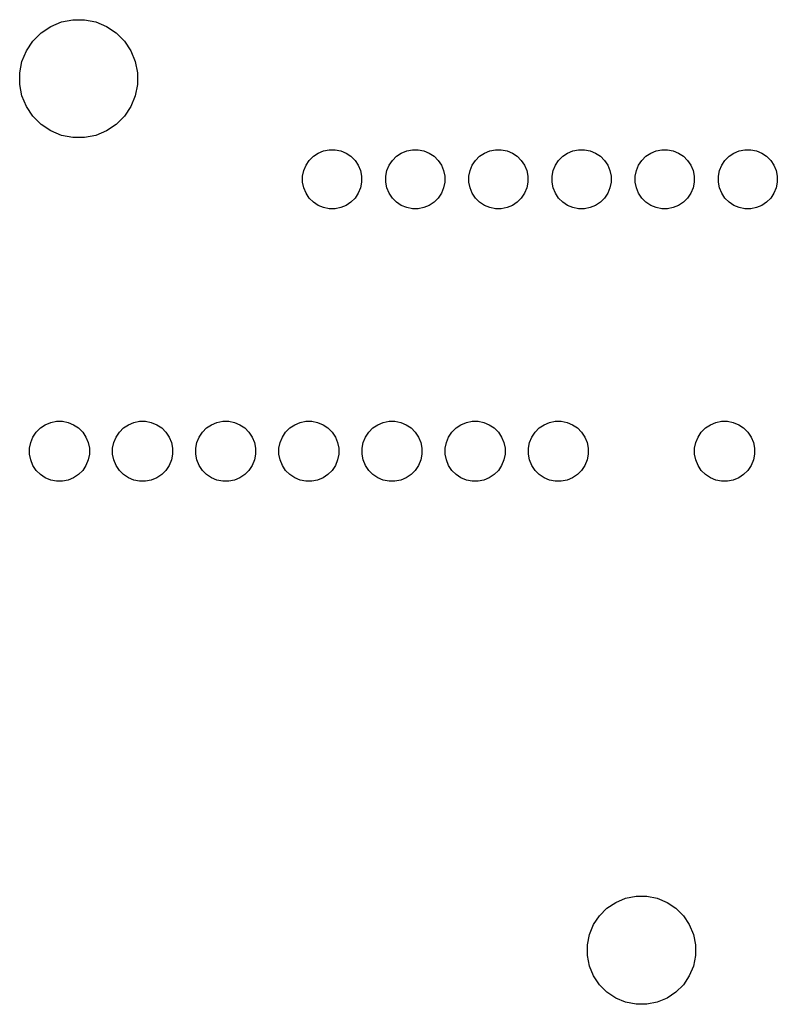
# Model space of a CAD drawing. Extents: x 3.23 to 7.1, y -3.45 to -0.97.
# Tile 7 of 9: x 5.09 to 6, y -2.15 to -0.97. Entities that reach past the tile are written whole.
import ezdxf

# ---------------------------------------------------------------- set-up
doc = ezdxf.new("R2010")
doc.units = 0
doc.header["$MEASUREMENT"] = 0
doc.layers.add('BLACK', color=7, linetype='CONTINUOUS')

msp = doc.modelspace()

# ---------------------------------------------------------------- linework, layer by layer
at = {"layer": 'BLACK', "linetype": 'CONTINUOUS'}
for p, q in [((5.11287, -0.98693), (5.12448, -0.97917)), ((5.12448, -0.97917), (5.13738, -0.97383)), ((5.13738, -0.97383), (5.15108, -0.9711)), ((5.15108, -0.9711), (5.16505, -0.9711)), ((5.16505, -0.9711), (5.17874, -0.97383)), ((5.17874, -0.97383), (5.19165, -0.97917)), ((5.19165, -0.97917), (5.20326, -0.98693)), ((5.10299, -0.99681), (5.11287, -0.98693)), ((5.20326, -0.98693), (5.21313, -0.99681)), ((5.09523, -1.00842), (5.10299, -0.99681)), ((5.21313, -0.99681), (5.22089, -1.00842)), ((5.08989, -1.02132), (5.09523, -1.00842)), ((5.22089, -1.00842), (5.22624, -1.02132)), ((5.08717, -1.03502), (5.08989, -1.02132)), ((5.22624, -1.02132), (5.22896, -1.03502)), ((5.08717, -1.04898), (5.08717, -1.03502)), ((5.22896, -1.03502), (5.22896, -1.04898)), ((5.08989, -1.06268), (5.08717, -1.04898)), ((5.22896, -1.04898), (5.22624, -1.06268)), ((5.09523, -1.07558), (5.08989, -1.06268)), ((5.22624, -1.06268), (5.22089, -1.07558)), ((5.10299, -1.08719), (5.09523, -1.07558)), ((5.22089, -1.07558), (5.21313, -1.08719)), ((5.11287, -1.09707), (5.10299, -1.08719)), ((5.21313, -1.08719), (5.20326, -1.09707)), ((5.12448, -1.10483), (5.11287, -1.09707)), ((5.20326, -1.09707), (5.19165, -1.10483)), ((5.13738, -1.11017), (5.12448, -1.10483)), ((5.15108, -1.1129), (5.13738, -1.11017)), ((5.17874, -1.11017), (5.16505, -1.1129)), ((5.19165, -1.10483), (5.17874, -1.11017)), ((5.16505, -1.1129), (5.15108, -1.1129)), ((5.43545, -1.1403), (5.44039, -1.13536)), ((5.44039, -1.13536), (5.4462, -1.13148)), ((5.4462, -1.13148), (5.45266, -1.12881)), ((5.45266, -1.12881), (5.45951, -1.12744)), ((5.45951, -1.12744), (5.46649, -1.12744)), ((5.46649, -1.12744), (5.47334, -1.12881)), ((5.47334, -1.12881), (5.4798, -1.13148)), ((5.4798, -1.13148), (5.48561, -1.13536)), ((5.48561, -1.13536), (5.49055, -1.1403)), ((5.53545, -1.1403), (5.54039, -1.13536)), ((5.54039, -1.13536), (5.5462, -1.13148)), ((5.5462, -1.13148), (5.55266, -1.12881)), ((5.55266, -1.12881), (5.55951, -1.12744)), ((5.55951, -1.12744), (5.56649, -1.12744)), ((5.56649, -1.12744), (5.57334, -1.12881)), ((5.57334, -1.12881), (5.5798, -1.13148)), ((5.5798, -1.13148), (5.58561, -1.13536)), ((5.58561, -1.13536), (5.59055, -1.1403)), ((5.63545, -1.1403), (5.64039, -1.13536)), ((5.64039, -1.13536), (5.6462, -1.13148)), ((5.6462, -1.13148), (5.65266, -1.12881)), ((5.65266, -1.12881), (5.65951, -1.12744)), ((5.65951, -1.12744), (5.66649, -1.12744)), ((5.66649, -1.12744), (5.67334, -1.12881)), ((5.67334, -1.12881), (5.6798, -1.13148)), ((5.6798, -1.13148), (5.68561, -1.13536)), ((5.68561, -1.13536), (5.69055, -1.1403)), ((5.73545, -1.1403), (5.74039, -1.13536)), ((5.74039, -1.13536), (5.7462, -1.13148)), ((5.7462, -1.13148), (5.75266, -1.12881)), ((5.75266, -1.12881), (5.75951, -1.12744)), ((5.75951, -1.12744), (5.76649, -1.12744)), ((5.76649, -1.12744), (5.77334, -1.12881)), ((5.77334, -1.12881), (5.7798, -1.13148)), ((5.7798, -1.13148), (5.78561, -1.13536)), ((5.78561, -1.13536), (5.79055, -1.1403)), ((5.83545, -1.1403), (5.84039, -1.13536)), ((5.84039, -1.13536), (5.8462, -1.13148)), ((5.8462, -1.13148), (5.85266, -1.12881)), ((5.85266, -1.12881), (5.85951, -1.12744)), ((5.85951, -1.12744), (5.86649, -1.12744)), ((5.86649, -1.12744), (5.87334, -1.12881)), ((5.87334, -1.12881), (5.8798, -1.13148)), ((5.8798, -1.13148), (5.88561, -1.13536)), ((5.88561, -1.13536), (5.89055, -1.1403)), ((5.93545, -1.1403), (5.94039, -1.13536)), ((5.94039, -1.13536), (5.9462, -1.13148)), ((5.9462, -1.13148), (5.95266, -1.12881)), ((5.95266, -1.12881), (5.95951, -1.12744)), ((5.95951, -1.12744), (5.96649, -1.12744)), ((5.96649, -1.12744), (5.97334, -1.12881)), ((5.97334, -1.12881), (5.9798, -1.13148)), ((5.9798, -1.13148), (5.98561, -1.13536)), ((5.98561, -1.13536), (5.99055, -1.1403)), ((5.4289, -1.15256), (5.43157, -1.14611)), ((5.43157, -1.14611), (5.43545, -1.1403)), ((5.49055, -1.1403), (5.49443, -1.14611)), ((5.49443, -1.14611), (5.4971, -1.15256)), ((5.5289, -1.15256), (5.53157, -1.14611)), ((5.53157, -1.14611), (5.53545, -1.1403)), ((5.59055, -1.1403), (5.59443, -1.14611)), ((5.59443, -1.14611), (5.5971, -1.15256)), ((5.6289, -1.15256), (5.63157, -1.14611)), ((5.63157, -1.14611), (5.63545, -1.1403)), ((5.69055, -1.1403), (5.69443, -1.14611)), ((5.69443, -1.14611), (5.6971, -1.15256)), ((5.7289, -1.15256), (5.73157, -1.14611)), ((5.73157, -1.14611), (5.73545, -1.1403)), ((5.79055, -1.1403), (5.79443, -1.14611)), ((5.79443, -1.14611), (5.7971, -1.15256)), ((5.8289, -1.15256), (5.83157, -1.14611)), ((5.83157, -1.14611), (5.83545, -1.1403)), ((5.89055, -1.1403), (5.89443, -1.14611)), ((5.89443, -1.14611), (5.8971, -1.15256)), ((5.9289, -1.15256), (5.93157, -1.14611)), ((5.93157, -1.14611), (5.93545, -1.1403)), ((5.99055, -1.1403), (5.99443, -1.14611)), ((5.99443, -1.14611), (5.9971, -1.15256)), ((5.42754, -1.15942), (5.4289, -1.15256)), ((5.42754, -1.1664), (5.42754, -1.15942)), ((5.4971, -1.15256), (5.49846, -1.15942)), ((5.49846, -1.15942), (5.49846, -1.1664)), ((5.52754, -1.15942), (5.5289, -1.15256)), ((5.52754, -1.1664), (5.52754, -1.15942)), ((5.5971, -1.15256), (5.59846, -1.15942)), ((5.59846, -1.15942), (5.59846, -1.1664)), ((5.62754, -1.15942), (5.6289, -1.15256)), ((5.62754, -1.1664), (5.62754, -1.15942)), ((5.6971, -1.15256), (5.69846, -1.15942)), ((5.69846, -1.15942), (5.69846, -1.1664)), ((5.72754, -1.15942), (5.7289, -1.15256)), ((5.72754, -1.1664), (5.72754, -1.15942)), ((5.7971, -1.15256), (5.79846, -1.15942)), ((5.79846, -1.15942), (5.79846, -1.1664)), ((5.82754, -1.15942), (5.8289, -1.15256)), ((5.82754, -1.1664), (5.82754, -1.15942)), ((5.8971, -1.15256), (5.89846, -1.15942)), ((5.89846, -1.15942), (5.89846, -1.1664)), ((5.92754, -1.15942), (5.9289, -1.15256)), ((5.92754, -1.1664), (5.92754, -1.15942)), ((5.9971, -1.15256), (5.99846, -1.15942)), ((5.99846, -1.15942), (5.99846, -1.1664)), ((5.4289, -1.17325), (5.42754, -1.1664)), ((5.49846, -1.1664), (5.4971, -1.17325)), ((5.5289, -1.17325), (5.52754, -1.1664)), ((5.59846, -1.1664), (5.5971, -1.17325)), ((5.6289, -1.17325), (5.62754, -1.1664)), ((5.69846, -1.1664), (5.6971, -1.17325)), ((5.7289, -1.17325), (5.72754, -1.1664)), ((5.79846, -1.1664), (5.7971, -1.17325)), ((5.8289, -1.17325), (5.82754, -1.1664)), ((5.89846, -1.1664), (5.8971, -1.17325)), ((5.9289, -1.17325), (5.92754, -1.1664)), ((5.99846, -1.1664), (5.9971, -1.17325)), ((5.43157, -1.17971), (5.4289, -1.17325)), ((5.43545, -1.18552), (5.43157, -1.17971)), ((5.49443, -1.17971), (5.49055, -1.18552)), ((5.4971, -1.17325), (5.49443, -1.17971)), ((5.53157, -1.17971), (5.5289, -1.17325)), ((5.53545, -1.18552), (5.53157, -1.17971)), ((5.59443, -1.17971), (5.59055, -1.18552)), ((5.5971, -1.17325), (5.59443, -1.17971)), ((5.63157, -1.17971), (5.6289, -1.17325)), ((5.63545, -1.18552), (5.63157, -1.17971)), ((5.69443, -1.17971), (5.69055, -1.18552)), ((5.6971, -1.17325), (5.69443, -1.17971)), ((5.73157, -1.17971), (5.7289, -1.17325)), ((5.73545, -1.18552), (5.73157, -1.17971)), ((5.79443, -1.17971), (5.79055, -1.18552)), ((5.7971, -1.17325), (5.79443, -1.17971)), ((5.83157, -1.17971), (5.8289, -1.17325)), ((5.83545, -1.18552), (5.83157, -1.17971)), ((5.89443, -1.17971), (5.89055, -1.18552)), ((5.8971, -1.17325), (5.89443, -1.17971)), ((5.93157, -1.17971), (5.9289, -1.17325)), ((5.93545, -1.18552), (5.93157, -1.17971)), ((5.99443, -1.17971), (5.99055, -1.18552)), ((5.9971, -1.17325), (5.99443, -1.17971)), ((5.44039, -1.19046), (5.43545, -1.18552)), ((5.4462, -1.19434), (5.44039, -1.19046)), ((5.45266, -1.19701), (5.4462, -1.19434)), ((5.4798, -1.19434), (5.47334, -1.19701)), ((5.48561, -1.19046), (5.4798, -1.19434)), ((5.49055, -1.18552), (5.48561, -1.19046)), ((5.54039, -1.19046), (5.53545, -1.18552)), ((5.5462, -1.19434), (5.54039, -1.19046)), ((5.55266, -1.19701), (5.5462, -1.19434)), ((5.5798, -1.19434), (5.57334, -1.19701)), ((5.58561, -1.19046), (5.5798, -1.19434)), ((5.59055, -1.18552), (5.58561, -1.19046)), ((5.64039, -1.19046), (5.63545, -1.18552)), ((5.6462, -1.19434), (5.64039, -1.19046)), ((5.65266, -1.19701), (5.6462, -1.19434)), ((5.6798, -1.19434), (5.67334, -1.19701)), ((5.68561, -1.19046), (5.6798, -1.19434)), ((5.69055, -1.18552), (5.68561, -1.19046)), ((5.74039, -1.19046), (5.73545, -1.18552)), ((5.7462, -1.19434), (5.74039, -1.19046)), ((5.75266, -1.19701), (5.7462, -1.19434)), ((5.7798, -1.19434), (5.77334, -1.19701)), ((5.78561, -1.19046), (5.7798, -1.19434)), ((5.79055, -1.18552), (5.78561, -1.19046)), ((5.84039, -1.19046), (5.83545, -1.18552)), ((5.8462, -1.19434), (5.84039, -1.19046)), ((5.85266, -1.19701), (5.8462, -1.19434)), ((5.8798, -1.19434), (5.87334, -1.19701)), ((5.88561, -1.19046), (5.8798, -1.19434)), ((5.89055, -1.18552), (5.88561, -1.19046)), ((5.94039, -1.19046), (5.93545, -1.18552)), ((5.9462, -1.19434), (5.94039, -1.19046)), ((5.95266, -1.19701), (5.9462, -1.19434)), ((5.9798, -1.19434), (5.97334, -1.19701)), ((5.98561, -1.19046), (5.9798, -1.19434)), ((5.99055, -1.18552), (5.98561, -1.19046)), ((5.45951, -1.19837), (5.45266, -1.19701)), ((5.46649, -1.19837), (5.45951, -1.19837)), ((5.47334, -1.19701), (5.46649, -1.19837)), ((5.55951, -1.19837), (5.55266, -1.19701)), ((5.56649, -1.19837), (5.55951, -1.19837)), ((5.57334, -1.19701), (5.56649, -1.19837)), ((5.65951, -1.19837), (5.65266, -1.19701)), ((5.66649, -1.19837), (5.65951, -1.19837)), ((5.67334, -1.19701), (5.66649, -1.19837)), ((5.75951, -1.19837), (5.75266, -1.19701)), ((5.76649, -1.19837), (5.75951, -1.19837)), ((5.77334, -1.19701), (5.76649, -1.19837)), ((5.85951, -1.19837), (5.85266, -1.19701)), ((5.86649, -1.19837), (5.85951, -1.19837)), ((5.87334, -1.19701), (5.86649, -1.19837)), ((5.95951, -1.19837), (5.95266, -1.19701)), ((5.96649, -1.19837), (5.95951, -1.19837)), ((5.97334, -1.19701), (5.96649, -1.19837)), ((5.11795, -1.4581), (5.1245, -1.45538)), ((5.1245, -1.45538), (5.13145, -1.454)), ((5.13145, -1.454), (5.13855, -1.454)), ((5.13855, -1.454), (5.1455, -1.45538)), ((5.1455, -1.45538), (5.15205, -1.4581)), ((5.21795, -1.4581), (5.2245, -1.45538)), ((5.2245, -1.45538), (5.23145, -1.454)), ((5.23145, -1.454), (5.23855, -1.454)), ((5.23855, -1.454), (5.2455, -1.45538)), ((5.2455, -1.45538), (5.25205, -1.4581)), ((5.31795, -1.4581), (5.3245, -1.45538)), ((5.3245, -1.45538), (5.33145, -1.454)), ((5.33145, -1.454), (5.33855, -1.454)), ((5.33855, -1.454), (5.3455, -1.45538)), ((5.3455, -1.45538), (5.35205, -1.4581)), ((5.41795, -1.4581), (5.4245, -1.45538)), ((5.4245, -1.45538), (5.43145, -1.454)), ((5.43145, -1.454), (5.43855, -1.454)), ((5.43855, -1.454), (5.4455, -1.45538)), ((5.4455, -1.45538), (5.45205, -1.4581)), ((5.51795, -1.4581), (5.5245, -1.45538)), ((5.5245, -1.45538), (5.53145, -1.454)), ((5.53145, -1.454), (5.53855, -1.454)), ((5.53855, -1.454), (5.5455, -1.45538)), ((5.5455, -1.45538), (5.55205, -1.4581)), ((5.61795, -1.4581), (5.6245, -1.45538)), ((5.6245, -1.45538), (5.63145, -1.454)), ((5.63145, -1.454), (5.63855, -1.454)), ((5.63855, -1.454), (5.6455, -1.45538)), ((5.6455, -1.45538), (5.65205, -1.4581)), ((5.71795, -1.4581), (5.7245, -1.45538)), ((5.7245, -1.45538), (5.73145, -1.454)), ((5.73145, -1.454), (5.73855, -1.454)), ((5.73855, -1.454), (5.7455, -1.45538)), ((5.7455, -1.45538), (5.75205, -1.4581)), ((5.91795, -1.4581), (5.9245, -1.45538)), ((5.9245, -1.45538), (5.93145, -1.454)), ((5.93145, -1.454), (5.93855, -1.454)), ((5.93855, -1.454), (5.9455, -1.45538)), ((5.9455, -1.45538), (5.95205, -1.4581)), ((5.1031, -1.47295), (5.10704, -1.46705)), ((5.10704, -1.46705), (5.11205, -1.46204)), ((5.11205, -1.46204), (5.11795, -1.4581)), ((5.15205, -1.4581), (5.15795, -1.46204)), ((5.15795, -1.46204), (5.16296, -1.46705)), ((5.16296, -1.46705), (5.1669, -1.47295)), ((5.2031, -1.47295), (5.20704, -1.46705)), ((5.20704, -1.46705), (5.21205, -1.46204)), ((5.21205, -1.46204), (5.21795, -1.4581)), ((5.25205, -1.4581), (5.25795, -1.46204)), ((5.25795, -1.46204), (5.26296, -1.46705)), ((5.26296, -1.46705), (5.2669, -1.47295)), ((5.3031, -1.47295), (5.30704, -1.46705)), ((5.30704, -1.46705), (5.31205, -1.46204)), ((5.31205, -1.46204), (5.31795, -1.4581)), ((5.35205, -1.4581), (5.35795, -1.46204)), ((5.35795, -1.46204), (5.36296, -1.46705)), ((5.36296, -1.46705), (5.3669, -1.47295)), ((5.4031, -1.47295), (5.40704, -1.46705)), ((5.40704, -1.46705), (5.41205, -1.46204)), ((5.41205, -1.46204), (5.41795, -1.4581)), ((5.45205, -1.4581), (5.45795, -1.46204)), ((5.45795, -1.46204), (5.46296, -1.46705)), ((5.46296, -1.46705), (5.4669, -1.47295)), ((5.5031, -1.47295), (5.50704, -1.46705)), ((5.50704, -1.46705), (5.51205, -1.46204)), ((5.51205, -1.46204), (5.51795, -1.4581)), ((5.55205, -1.4581), (5.55795, -1.46204)), ((5.55795, -1.46204), (5.56296, -1.46705)), ((5.56296, -1.46705), (5.5669, -1.47295)), ((5.6031, -1.47295), (5.60704, -1.46705)), ((5.60704, -1.46705), (5.61205, -1.46204)), ((5.61205, -1.46204), (5.61795, -1.4581)), ((5.65205, -1.4581), (5.65795, -1.46204)), ((5.65795, -1.46204), (5.66296, -1.46705)), ((5.66296, -1.46705), (5.6669, -1.47295)), ((5.7031, -1.47295), (5.70704, -1.46705)), ((5.70704, -1.46705), (5.71205, -1.46204)), ((5.71205, -1.46204), (5.71795, -1.4581)), ((5.75205, -1.4581), (5.75795, -1.46204)), ((5.75795, -1.46204), (5.76296, -1.46705)), ((5.76296, -1.46705), (5.7669, -1.47295)), ((5.9031, -1.47295), (5.90704, -1.46705)), ((5.90704, -1.46705), (5.91205, -1.46204)), ((5.91205, -1.46204), (5.91795, -1.4581)), ((5.95205, -1.4581), (5.95795, -1.46204)), ((5.95795, -1.46204), (5.96296, -1.46705)), ((5.96296, -1.46705), (5.9669, -1.47295)), ((5.099, -1.48645), (5.10038, -1.4795)), ((5.10038, -1.4795), (5.1031, -1.47295)), ((5.1669, -1.47295), (5.16962, -1.4795)), ((5.16962, -1.4795), (5.171, -1.48645)), ((5.199, -1.48645), (5.20038, -1.4795)), ((5.20038, -1.4795), (5.2031, -1.47295)), ((5.2669, -1.47295), (5.26962, -1.4795)), ((5.26962, -1.4795), (5.271, -1.48645)), ((5.299, -1.48645), (5.30038, -1.4795)), ((5.30038, -1.4795), (5.3031, -1.47295)), ((5.3669, -1.47295), (5.36962, -1.4795)), ((5.36962, -1.4795), (5.371, -1.48645)), ((5.399, -1.48645), (5.40038, -1.4795)), ((5.40038, -1.4795), (5.4031, -1.47295)), ((5.4669, -1.47295), (5.46962, -1.4795)), ((5.46962, -1.4795), (5.471, -1.48645)), ((5.499, -1.48645), (5.50038, -1.4795)), ((5.50038, -1.4795), (5.5031, -1.47295)), ((5.5669, -1.47295), (5.56962, -1.4795)), ((5.56962, -1.4795), (5.571, -1.48645)), ((5.599, -1.48645), (5.60038, -1.4795)), ((5.60038, -1.4795), (5.6031, -1.47295)), ((5.6669, -1.47295), (5.66962, -1.4795)), ((5.66962, -1.4795), (5.671, -1.48645)), ((5.699, -1.48645), (5.70038, -1.4795)), ((5.70038, -1.4795), (5.7031, -1.47295)), ((5.7669, -1.47295), (5.76962, -1.4795)), ((5.76962, -1.4795), (5.771, -1.48645)), ((5.899, -1.48645), (5.90038, -1.4795)), ((5.90038, -1.4795), (5.9031, -1.47295)), ((5.9669, -1.47295), (5.96962, -1.4795)), ((5.96962, -1.4795), (5.971, -1.48645)), ((5.099, -1.49355), (5.099, -1.48645)), ((5.171, -1.48645), (5.171, -1.49355)), ((5.199, -1.49355), (5.199, -1.48645)), ((5.271, -1.48645), (5.271, -1.49355)), ((5.299, -1.49355), (5.299, -1.48645)), ((5.371, -1.48645), (5.371, -1.49355)), ((5.399, -1.49355), (5.399, -1.48645)), ((5.471, -1.48645), (5.471, -1.49355)), ((5.499, -1.49355), (5.499, -1.48645)), ((5.571, -1.48645), (5.571, -1.49355)), ((5.599, -1.49355), (5.599, -1.48645)), ((5.671, -1.48645), (5.671, -1.49355)), ((5.699, -1.49355), (5.699, -1.48645)), ((5.771, -1.48645), (5.771, -1.49355)), ((5.899, -1.49355), (5.899, -1.48645)), ((5.971, -1.48645), (5.971, -1.49355)), ((5.10038, -1.5005), (5.099, -1.49355)), ((5.1031, -1.50705), (5.10038, -1.5005)), ((5.16962, -1.5005), (5.1669, -1.50705)), ((5.171, -1.49355), (5.16962, -1.5005)), ((5.20038, -1.5005), (5.199, -1.49355)), ((5.2031, -1.50705), (5.20038, -1.5005)), ((5.26962, -1.5005), (5.2669, -1.50705)), ((5.271, -1.49355), (5.26962, -1.5005)), ((5.30038, -1.5005), (5.299, -1.49355)), ((5.3031, -1.50705), (5.30038, -1.5005)), ((5.36962, -1.5005), (5.3669, -1.50705)), ((5.371, -1.49355), (5.36962, -1.5005)), ((5.40038, -1.5005), (5.399, -1.49355)), ((5.4031, -1.50705), (5.40038, -1.5005)), ((5.46962, -1.5005), (5.4669, -1.50705)), ((5.471, -1.49355), (5.46962, -1.5005)), ((5.50038, -1.5005), (5.499, -1.49355)), ((5.5031, -1.50705), (5.50038, -1.5005)), ((5.56962, -1.5005), (5.5669, -1.50705)), ((5.571, -1.49355), (5.56962, -1.5005)), ((5.60038, -1.5005), (5.599, -1.49355)), ((5.6031, -1.50705), (5.60038, -1.5005)), ((5.66962, -1.5005), (5.6669, -1.50705)), ((5.671, -1.49355), (5.66962, -1.5005)), ((5.70038, -1.5005), (5.699, -1.49355)), ((5.7031, -1.50705), (5.70038, -1.5005)), ((5.76962, -1.5005), (5.7669, -1.50705)), ((5.771, -1.49355), (5.76962, -1.5005)), ((5.90038, -1.5005), (5.899, -1.49355)), ((5.9031, -1.50705), (5.90038, -1.5005)), ((5.96962, -1.5005), (5.9669, -1.50705)), ((5.971, -1.49355), (5.96962, -1.5005)), ((5.10704, -1.51295), (5.1031, -1.50705)), ((5.11205, -1.51796), (5.10704, -1.51295)), ((5.16296, -1.51295), (5.15795, -1.51796)), ((5.1669, -1.50705), (5.16296, -1.51295)), ((5.20704, -1.51295), (5.2031, -1.50705)), ((5.21205, -1.51796), (5.20704, -1.51295)), ((5.26296, -1.51295), (5.25795, -1.51796)), ((5.2669, -1.50705), (5.26296, -1.51295)), ((5.30704, -1.51295), (5.3031, -1.50705)), ((5.31205, -1.51796), (5.30704, -1.51295)), ((5.36296, -1.51295), (5.35795, -1.51796)), ((5.3669, -1.50705), (5.36296, -1.51295)), ((5.40704, -1.51295), (5.4031, -1.50705)), ((5.41205, -1.51796), (5.40704, -1.51295)), ((5.46296, -1.51295), (5.45795, -1.51796)), ((5.4669, -1.50705), (5.46296, -1.51295)), ((5.50704, -1.51295), (5.5031, -1.50705)), ((5.51205, -1.51796), (5.50704, -1.51295)), ((5.56296, -1.51295), (5.55795, -1.51796)), ((5.5669, -1.50705), (5.56296, -1.51295)), ((5.60704, -1.51295), (5.6031, -1.50705)), ((5.61205, -1.51796), (5.60704, -1.51295)), ((5.66296, -1.51295), (5.65795, -1.51796)), ((5.6669, -1.50705), (5.66296, -1.51295)), ((5.70704, -1.51295), (5.7031, -1.50705)), ((5.71205, -1.51796), (5.70704, -1.51295)), ((5.76296, -1.51295), (5.75795, -1.51796)), ((5.7669, -1.50705), (5.76296, -1.51295)), ((5.90704, -1.51295), (5.9031, -1.50705)), ((5.91205, -1.51796), (5.90704, -1.51295)), ((5.96296, -1.51295), (5.95795, -1.51796)), ((5.9669, -1.50705), (5.96296, -1.51295)), ((5.11795, -1.5219), (5.11205, -1.51796)), ((5.1245, -1.52462), (5.11795, -1.5219)), ((5.13145, -1.526), (5.1245, -1.52462)), ((5.13855, -1.526), (5.13145, -1.526)), ((5.1455, -1.52462), (5.13855, -1.526)), ((5.15205, -1.5219), (5.1455, -1.52462)), ((5.15795, -1.51796), (5.15205, -1.5219)), ((5.21795, -1.5219), (5.21205, -1.51796)), ((5.2245, -1.52462), (5.21795, -1.5219)), ((5.23145, -1.526), (5.2245, -1.52462)), ((5.23855, -1.526), (5.23145, -1.526)), ((5.2455, -1.52462), (5.23855, -1.526)), ((5.25205, -1.5219), (5.2455, -1.52462)), ((5.25795, -1.51796), (5.25205, -1.5219)), ((5.31795, -1.5219), (5.31205, -1.51796)), ((5.3245, -1.52462), (5.31795, -1.5219)), ((5.33145, -1.526), (5.3245, -1.52462)), ((5.33855, -1.526), (5.33145, -1.526)), ((5.3455, -1.52462), (5.33855, -1.526)), ((5.35205, -1.5219), (5.3455, -1.52462)), ((5.35795, -1.51796), (5.35205, -1.5219)), ((5.41795, -1.5219), (5.41205, -1.51796)), ((5.4245, -1.52462), (5.41795, -1.5219)), ((5.43145, -1.526), (5.4245, -1.52462)), ((5.43855, -1.526), (5.43145, -1.526)), ((5.4455, -1.52462), (5.43855, -1.526)), ((5.45205, -1.5219), (5.4455, -1.52462)), ((5.45795, -1.51796), (5.45205, -1.5219)), ((5.51795, -1.5219), (5.51205, -1.51796)), ((5.5245, -1.52462), (5.51795, -1.5219)), ((5.53145, -1.526), (5.5245, -1.52462)), ((5.53855, -1.526), (5.53145, -1.526)), ((5.5455, -1.52462), (5.53855, -1.526)), ((5.55205, -1.5219), (5.5455, -1.52462)), ((5.55795, -1.51796), (5.55205, -1.5219)), ((5.61795, -1.5219), (5.61205, -1.51796)), ((5.6245, -1.52462), (5.61795, -1.5219)), ((5.63145, -1.526), (5.6245, -1.52462)), ((5.63855, -1.526), (5.63145, -1.526)), ((5.6455, -1.52462), (5.63855, -1.526)), ((5.65205, -1.5219), (5.6455, -1.52462)), ((5.65795, -1.51796), (5.65205, -1.5219)), ((5.71795, -1.5219), (5.71205, -1.51796)), ((5.7245, -1.52462), (5.71795, -1.5219)), ((5.73145, -1.526), (5.7245, -1.52462)), ((5.73855, -1.526), (5.73145, -1.526)), ((5.7455, -1.52462), (5.73855, -1.526)), ((5.75205, -1.5219), (5.7455, -1.52462)), ((5.75795, -1.51796), (5.75205, -1.5219)), ((5.91795, -1.5219), (5.91205, -1.51796)), ((5.9245, -1.52462), (5.91795, -1.5219)), ((5.93145, -1.526), (5.9245, -1.52462)), ((5.93855, -1.526), (5.93145, -1.526)), ((5.9455, -1.52462), (5.93855, -1.526)), ((5.95205, -1.5219), (5.9455, -1.52462)), ((5.95795, -1.51796), (5.95205, -1.5219)), ((5.79357, -2.03952), (5.80421, -2.0324)), ((5.80421, -2.0324), (5.81604, -2.02751)), ((5.81604, -2.02751), (5.8286, -2.02501)), ((5.8286, -2.02501), (5.8414, -2.02501)), ((5.8414, -2.02501), (5.85396, -2.02751)), ((5.85396, -2.02751), (5.86579, -2.0324)), ((5.86579, -2.0324), (5.87643, -2.03952)), ((5.78452, -2.04857), (5.79357, -2.03952)), ((5.87643, -2.03952), (5.88548, -2.04857)), ((5.77251, -2.07104), (5.7774, -2.05921)), ((5.7774, -2.05921), (5.78452, -2.04857)), ((5.88548, -2.04857), (5.8926, -2.05921)), ((5.8926, -2.05921), (5.89749, -2.07104)), ((5.77001, -2.0836), (5.77251, -2.07104)), ((5.89749, -2.07104), (5.89999, -2.0836)), ((5.77001, -2.0964), (5.77001, -2.0836)), ((5.89999, -2.0836), (5.89999, -2.0964)), ((5.77251, -2.10896), (5.77001, -2.0964)), ((5.89999, -2.0964), (5.89749, -2.10896)), ((5.7774, -2.12079), (5.77251, -2.10896)), ((5.89749, -2.10896), (5.8926, -2.12079)), ((5.78452, -2.13143), (5.7774, -2.12079)), ((5.8926, -2.12079), (5.88548, -2.13143)), ((5.79357, -2.14048), (5.78452, -2.13143)), ((5.80421, -2.1476), (5.79357, -2.14048)), ((5.87643, -2.14048), (5.86579, -2.1476)), ((5.88548, -2.13143), (5.87643, -2.14048)), ((5.81604, -2.15249), (5.80421, -2.1476)), ((5.8286, -2.15499), (5.81604, -2.15249)), ((5.85396, -2.15249), (5.8414, -2.15499)), ((5.86579, -2.1476), (5.85396, -2.15249)), ((5.8414, -2.15499), (5.8286, -2.15499))]:
    msp.add_line(p, q, dxfattribs=at)

doc.saveas('drawing.dxf')
